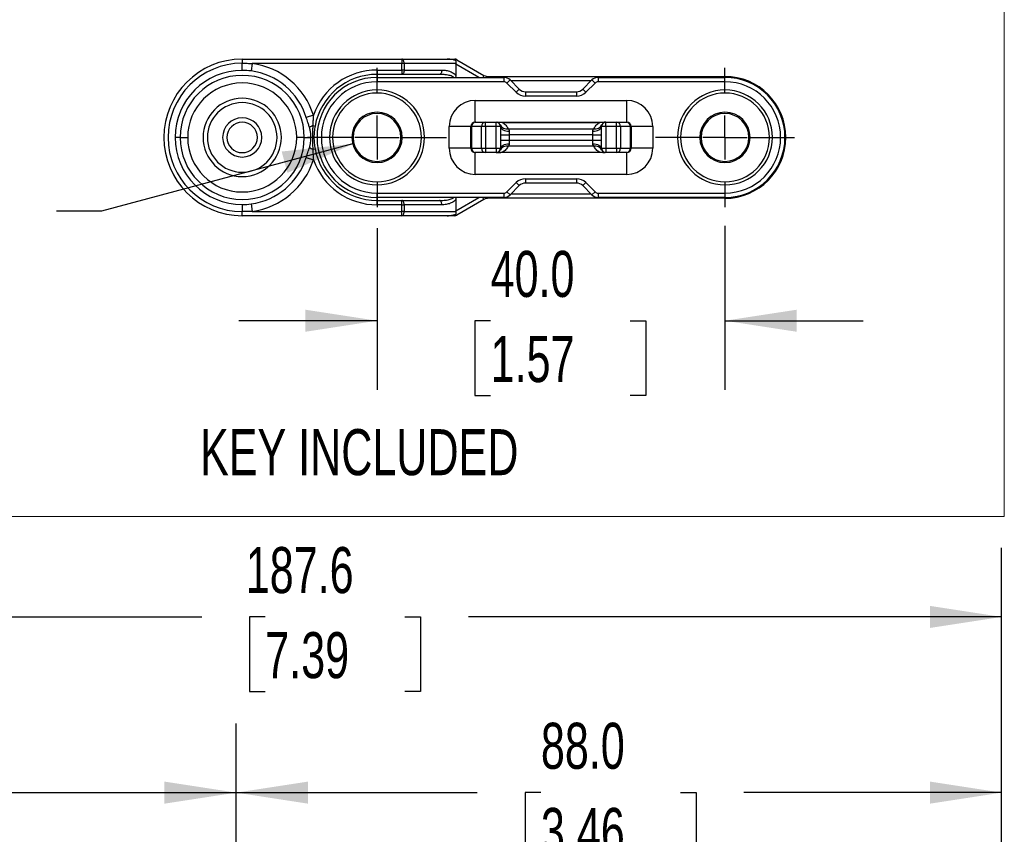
# Model space of a CAD drawing. Header units: millimetres. Extents: x 0 to 699, y 0 to 540.
# Tile 14 of 54: x 89 to 202, y 351 to 445. Entities that reach past the tile are written whole.
import ezdxf

# ---------------------------------------------------------------- set-up
doc = ezdxf.new("R2010")
doc.units = ezdxf.units.MM
doc.header["$LTSCALE"] = 2.5
doc.linetypes.add('CENTERX2', pattern=[20.32, 12.7, -2.54, 2.54, -2.54])
doc.layers.add('CENTER', color=40, linetype='CENTERX2')
doc.layers.add('DIMENSIONS', color=140, linetype='Continuous', lineweight=25)
doc.styles.add('SLDTEXTSTYLE0', font='TXT', dxfattribs={"width": 0.7})
doc.dimstyles.new('SLDDIMSTYLE0', dxfattribs={"dimtxt": 5.39502, "dimasz": 8.255, "dimexe": 0, "dimexo": 0.0625, "dimgap": 1.348755, "dimtad": 0, "dimtih": 1, "dimtoh": 1, "dimdec": 1, "dimrnd": 1e-09, "dimzin": 4, "dimdsep": 46, "dimtxsty": 'SLDTEXTSTYLE0', "dimsah": 1, "dimcen": 0.09, "dimadec": 0, "dimazin": 1, "dimtfac": 1, "dimtdec": 1, "dimtofl": 0, "dimtmove": 0, "dimatfit": 3, "dimfxl": 0, "dimfrac": 2, "dimtolj": 1, "dimtzin": 12, "dimarcsym": 0})
doc.dimstyles.new('SLDDIMSTYLE1', dxfattribs={"dimtxt": 5.39502, "dimasz": 8.255, "dimexe": 0, "dimexo": 0.0625, "dimgap": 1.348755, "dimtad": 0, "dimtih": 1, "dimtoh": 1, "dimdec": 1, "dimrnd": 1e-09, "dimzin": 12, "dimdsep": 46, "dimtxsty": 'SLDTEXTSTYLE0', "dimsah": 1, "dimcen": 0.09, "dimadec": 0, "dimazin": 3, "dimtfac": 1, "dimtdec": 1, "dimtofl": 0, "dimtmove": 0, "dimatfit": 3, "dimfxl": 0, "dimfrac": 2, "dimtolj": 1, "dimtzin": 12, "dimarcsym": 0})
doc.dimstyles.new('SLDDIMSTYLE2', dxfattribs={"dimtxt": 5.39502, "dimasz": 8.255, "dimexe": 0, "dimexo": 0.0625, "dimgap": 1.348755, "dimtad": 0, "dimtih": 1, "dimtoh": 1, "dimdec": 1, "dimrnd": 1e-09, "dimzin": 4, "dimdsep": 46, "dimtxsty": 'SLDTEXTSTYLE0', "dimsah": 1, "dimcen": 0.09, "dimadec": 0, "dimazin": 1, "dimtfac": 1, "dimtdec": 1, "dimtmove": 0, "dimatfit": 0, "dimfxl": 0, "dimfrac": 2, "dimtolj": 1, "dimtzin": 12, "dimarcsym": 0})
doc.dimstyles.new('SLDDIMSTYLE5', dxfattribs={"dimtxt": 5.39502, "dimasz": 8.255, "dimexe": 0, "dimexo": 0.0625, "dimgap": 1.348755, "dimtad": 0, "dimtih": 1, "dimtoh": 1, "dimdec": 1, "dimrnd": 1e-09, "dimzin": 12, "dimdsep": 46, "dimtxsty": 'SLDTEXTSTYLE0', "dimsah": 1, "dimcen": 0, "dimadec": 0, "dimazin": 3, "dimtfac": 1, "dimtdec": 1, "dimtofl": 0, "dimtmove": 0, "dimatfit": 3, "dimfxl": 0, "dimfrac": 2, "dimtolj": 1, "dimtzin": 12, "dimarcsym": 0})

# ---------------------------------------------------------------- blocks, each defined once
blk = doc.blocks.new('_D_8')
at = {"layer": 'DIMENSIONS'}
for p, q in [((114.12, 326.46), (114.12, 364.1)), ((202.12, 128.96), (202.12, 364.1)), ((114.12, 356.17), (141.84, 356.17)), ((149.15, 356.17), (147.33, 356.17)), ((147.33, 356.17), (147.33, 347.59)), ((165.18, 356.17), (166.99, 356.17)), ((166.99, 356.17), (166.99, 347.59)), ((202.12, 356.17), (172.49, 356.17)), ((147.33, 347.59), (149.15, 347.59)), ((166.99, 347.59), (165.18, 347.59))]:
    blk.add_line(p, q, dxfattribs=at)
for points in [[(114.12, 356.17), (122.38, 354.9), (122.38, 357.44)], [(202.12, 356.17), (193.87, 357.44), (193.87, 354.9)]]:
    blk.add_solid(points, dxfattribs=at)
at = {"layer": 'DIMENSIONS', "char_height": 5.292, "attachment_point": 1, "style": 'SLDTEXTSTYLE0'}
for s, insert in [('88.0', (149.15, 364.2)), ('3.46', (149.15, 354.41))]:
    blk.add_mtext(s, dxfattribs=dict(at, insert=insert))
blk = doc.blocks.new('_D_9')
at = {"layer": 'DIMENSIONS'}
for p, q in [((57.05, 267.36), (57.05, 384.31)), ((202.12, 128.96), (202.12, 384.31)), ((82.22, 372.84), (85.75, 379.9)), ((85.75, 379.9), (87.52, 376.37)), ((57.05, 376.37), (80.46, 376.37)), ((80.46, 376.37), (82.22, 372.84)), ((87.52, 376.37), (110.15, 376.37)), ((117.46, 376.37), (115.65, 376.37)), ((115.65, 376.37), (115.65, 367.79)), ((133.5, 376.37), (135.31, 376.37)), ((135.31, 376.37), (135.31, 367.79)), ((202.12, 376.37), (140.81, 376.37)), ((115.65, 367.79), (117.46, 367.79)), ((135.31, 367.79), (133.5, 367.79))]:
    blk.add_line(p, q, dxfattribs=at)
for points in [[(57.05, 376.37), (65.31, 375.1), (65.31, 377.64)], [(202.12, 376.37), (193.87, 377.64), (193.87, 375.1)]]:
    blk.add_solid(points, dxfattribs=at)
at = {"layer": 'DIMENSIONS', "char_height": 5.292, "attachment_point": 1, "style": 'SLDTEXTSTYLE0'}
for s, insert in [('187.6', (115.22, 384.4)), ('7.39', (117.46, 374.62))]:
    blk.add_mtext(s, dxfattribs=dict(at, insert=insert))
blk = doc.blocks.new('_D_11')
at = {"layer": 'DIMENSIONS'}
for p, q in [((57.05, 267.36), (57.05, 364.1)), ((114.12, 326.46), (114.12, 364.1)), ((81.8, 352.64), (85.32, 359.69)), ((85.32, 359.69), (87.09, 356.17)), ((29.6, 356.17), (27.79, 356.17)), ((27.79, 356.17), (27.79, 347.59)), ((45.64, 356.17), (47.45, 356.17)), ((47.45, 356.17), (47.45, 347.59)), ((57.05, 356.17), (52.95, 356.17)), ((57.05, 356.17), (80.03, 356.17)), ((80.03, 356.17), (81.8, 352.64)), ((87.09, 356.17), (114.12, 356.17)), ((27.79, 347.59), (29.6, 347.59)), ((47.45, 347.59), (45.64, 347.59))]:
    blk.add_line(p, q, dxfattribs=at)
for points in [[(57.05, 356.17), (65.31, 354.9), (65.31, 357.44)], [(114.12, 356.17), (105.87, 357.44), (105.87, 354.9)]]:
    blk.add_solid(points, dxfattribs=at)
at = {"layer": 'DIMENSIONS', "char_height": 5.292, "attachment_point": 1, "style": 'SLDTEXTSTYLE0'}
for s, insert in [('99.6', (29.6, 364.2)), ('3.92', (29.6, 354.41))]:
    blk.add_mtext(s, dxfattribs=dict(at, insert=insert))
blk = doc.blocks.new('_D_31')
at = {"layer": 'DIMENSIONS'}
for p, q in [((69.84, 430.84), (68.03, 430.84)), ((68.03, 430.84), (68.03, 422.26)), ((85.87, 430.84), (87.68, 430.84)), ((87.68, 430.84), (87.68, 422.26)), ((127.65, 430.78), (98.62, 423)), ((68.03, 422.26), (69.84, 422.26)), ((87.68, 422.26), (85.87, 422.26)), ((98.62, 423), (93.46, 423))]:
    blk.add_line(p, q, dxfattribs=at)
blk.add_solid([(127.65, 430.78), (119.35, 429.87), (120.01, 427.42)], dxfattribs=at)
at = {"layer": 'DIMENSIONS', "char_height": 5.292, "attachment_point": 1, "style": 'SLDTEXTSTYLE0'}
for s, insert in [('%%c', (68.01, 438.86)), ('5.5', (76.16, 438.86)), ('0.22', (69.84, 429.08)), ('(2X)', (69.99, 419.3))]:
    blk.add_mtext(s, dxfattribs=dict(at, insert=insert))
blk = doc.blocks.new('_D_32')
at = {"layer": 'DIMENSIONS'}
for p, q in [((170.31, 421.32), (170.31, 402.48)), ((130.31, 421.07), (130.31, 402.48)), ((130.31, 410.42), (114.44, 410.42)), ((143.37, 410.42), (141.55, 410.42)), ((141.55, 410.42), (141.55, 401.84)), ((159.4, 410.42), (161.21, 410.42)), ((161.21, 410.42), (161.21, 401.84)), ((170.31, 410.42), (186.19, 410.42)), ((141.55, 401.84), (143.37, 401.84)), ((161.21, 401.84), (159.4, 401.84))]:
    blk.add_line(p, q, dxfattribs=at)
for points in [[(130.31, 410.42), (122.06, 411.69), (122.06, 409.15)], [(170.31, 410.42), (178.57, 409.15), (178.57, 411.69)]]:
    blk.add_solid(points, dxfattribs=at)
at = {"layer": 'DIMENSIONS', "char_height": 5.292, "attachment_point": 1, "style": 'SLDTEXTSTYLE0'}
for s, insert in [('40.0', (143.37, 418.45)), ('1.57', (143.37, 408.66))]:
    blk.add_mtext(s, dxfattribs=dict(at, insert=insert))
blk = doc.blocks.new('SW_CENTERMARKSYMBOL_21')
at = {"layer": 'CENTER', "color": 0}
for p, q in [((0, 5.08), (0, 8)), ((0, 0), (0, 2.54)), ((-5.08, 0), (-8, 0)), ((0, 0), (-2.54, 0)), ((0, 0), (0, -2.54)), ((0, 0), (2.54, 0)), ((5.08, 0), (8, 0)), ((0, -5.08), (0, -8))]:
    blk.add_line(p, q, dxfattribs=at)
blk = doc.blocks.new('SW_CENTERMARKSYMBOL_22')
at = {"layer": 'CENTER', "color": 0}
for p, q in [((0, 5.08), (0, 8)), ((0, 0), (0, 2.54)), ((-5.08, 0), (-8, 0)), ((0, 0), (-2.54, 0)), ((0, 0), (0, -2.54)), ((0, 0), (2.54, 0)), ((5.08, 0), (8, 0)), ((0, -5.08), (0, -8))]:
    blk.add_line(p, q, dxfattribs=at)

msp = doc.modelspace()

# ---------------------------------------------------------------- linework, layer by layer
at = {"color": 179, "linetype": 'Continuous', "lineweight": 18}
for p in [(202.424348, 511.815934), (63.731939, 387.903632)]:
    msp.add_line(p, (202.424348, 387.903632), dxfattribs=at)
for p, q in [((114.811179, 440.492254), (133.177205, 440.492254)), ((114.811179, 440.492254), (114.811179, 440.018434)), ((133.177205, 440.492254), (133.177205, 439.992254)), ((133.177205, 440.492254), (138.373357, 440.492254)), ((139.489383, 440.425267), (142.605408, 438.626229)), ((114.811179, 439.204767), (114.811179, 440.018434)), ((115.9605, 439.992254), (115.844457, 439.134039)), ((133.177205, 439.992254), (115.9605, 439.992254)), ((130.311179, 439.242254), (133.177205, 439.242254)), ((130.311179, 439.242254), (130.311179, 438.742254)), ((133.177205, 439.242254), (133.177205, 439.992254)), ((133.427205, 439.992254), (133.177205, 439.992254)), ((133.177205, 439.242254), (133.177205, 438.742254)), ((133.427205, 439.242254), (133.177205, 439.242254)), ((133.427205, 439.992254), (133.427205, 439.242254)), ((139.38224, 439.992254), (133.427205, 439.992254)), ((133.427205, 439.242254), (137.757332, 439.242254)), ((139.373357, 439.914904), (139.373357, 438.602098)), ((142.010664, 438.392254), (139.373357, 439.914904)), ((133.177205, 438.742254), (130.311179, 438.742254)), ((130.311179, 438.742254), (130.311179, 438.392254)), ((130.311179, 438.392254), (130.311179, 437.892254)), ((130.311179, 438.392254), (144.896966, 438.392254)), ((137.507332, 438.742254), (133.177205, 438.742254)), ((142.605408, 438.626229), (142.470323, 438.392254)), ((143.105408, 438.492254), (170.311179, 438.492254)), ((143.105408, 438.492254), (143.105408, 438.392254)), ((144.896966, 438.392254), (144.896966, 437.892254)), ((145.604073, 438.099361), (145.250519, 437.745808)), ((145.604073, 438.099361), (146.668286, 437.035147)), ((153.954073, 437.035147), (155.018286, 438.099361)), ((155.018286, 438.099361), (155.37184, 437.745808)), ((155.725393, 438.392254), (155.725393, 437.892254)), ((155.725393, 438.392254), (170.311179, 438.392254)), ((170.311179, 438.492254), (170.311179, 438.392254)), ((170.311179, 437.892254), (170.311179, 438.392254)), ((144.896966, 437.892254), (130.311179, 437.892254)), ((146.314733, 436.681594), (145.250519, 437.745808)), ((154.911179, 437.992254), (145.711179, 437.992254)), ((146.668286, 437.035147), (146.314733, 436.681594)), ((153.954073, 437.035147), (154.307626, 436.681594)), ((155.37184, 437.745808), (154.307626, 436.681594)), ((170.311179, 437.892254), (155.725393, 437.892254)), ((147.375393, 436.742254), (147.375393, 436.242254)), ((147.375393, 436.742254), (153.246966, 436.742254)), ((153.246966, 436.242254), (147.375393, 436.242254)), ((153.246966, 436.742254), (153.246966, 436.242254)), ((141.611179, 433.242254), (141.611179, 435.742254)), ((141.611179, 435.742254), (159.011179, 435.742254)), ((159.011179, 433.242254), (159.011179, 435.742254)), ((122.996935, 434.05435), (122.170448, 433.795664)), ((122.927056, 432.845829), (123.180001, 432.799463)), ((138.611179, 430.242254), (138.611179, 432.742254)), ((141.111179, 432.742254), (138.611179, 432.742254)), ((141.179328, 432.742254), (141.111179, 432.742254)), ((141.111179, 430.242254), (141.111179, 432.742254)), ((142.31188, 432.742254), (141.179328, 432.742254)), ((141.179328, 432.742254), (141.179328, 430.242254)), ((141.611179, 433.242254), (141.662291, 433.242254)), ((141.662291, 433.242254), (142.794843, 433.242254)), ((142.31188, 430.242254), (142.31188, 432.742254)), ((142.794843, 432.742254), (142.31188, 432.742254)), ((142.794843, 433.242254), (144.011179, 433.242254)), ((142.794843, 432.742254), (142.794843, 433.242254)), ((142.794843, 432.742254), (142.794843, 430.242254)), ((144.011179, 432.742254), (142.794843, 432.742254)), ((144.011179, 432.742254), (144.011179, 433.242254)), ((144.011179, 430.242254), (144.011179, 432.742254)), ((144.511179, 432.742254), (144.011179, 432.742254)), ((144.511179, 432.742254), (144.511179, 430.242254)), ((144.73748, 433.188664), (144.73748, 433.242254)), ((144.73748, 433.242254), (155.884879, 433.242254)), ((155.884879, 433.188664), (144.73748, 433.188664)), ((145.379096, 432.491699), (155.243262, 432.491699)), ((155.884879, 433.188664), (155.884879, 433.242254)), ((156.611179, 432.742254), (156.111179, 432.742254)), ((156.111179, 430.242254), (156.111179, 432.742254)), ((156.611179, 432.742254), (156.611179, 433.242254)), ((156.611179, 433.242254), (157.827516, 433.242254)), ((156.611179, 432.742254), (156.611179, 430.242254)), ((157.827516, 432.742254), (156.611179, 432.742254)), ((157.827516, 432.742254), (157.827516, 433.242254)), ((157.827516, 433.242254), (158.960068, 433.242254)), ((158.310479, 432.742254), (157.827516, 432.742254)), ((157.827516, 430.242254), (157.827516, 432.742254)), ((158.310479, 432.742254), (158.310479, 430.242254)), ((159.443031, 432.742254), (158.310479, 432.742254)), ((158.960068, 433.242254), (159.011179, 433.242254)), ((159.443031, 430.242254), (159.443031, 432.742254)), ((159.511179, 432.742254), (159.443031, 432.742254)), ((159.511179, 432.742254), (159.511179, 430.242254)), ((162.011179, 432.742254), (159.511179, 432.742254)), ((162.011179, 432.742254), (162.011179, 430.242254)), ((107.677205, 431.492254), (107.098667, 431.492254)), ((107.677205, 431.492254), (108.54323, 431.492254)), ((121.945154, 431.492254), (121.079129, 431.492254)), ((121.945154, 431.492254), (122.714552, 431.492254)), ((123.911179, 431.492254), (123.411179, 431.492254)), ((125.207626, 431.492254), (124.854073, 431.492254)), ((127.414733, 431.492254), (125.207626, 431.492254)), ((127.561179, 431.492254), (127.414733, 431.492254)), ((133.061179, 431.492254), (133.207626, 431.492254)), ((133.207626, 431.492254), (135.414733, 431.492254)), ((135.414733, 431.492254), (135.768286, 431.492254)), ((144.511179, 431.798878), (145.511179, 431.798878)), ((145.511179, 432.218157), (145.511179, 431.798878)), ((145.511179, 431.798878), (145.511179, 431.18563)), ((155.111179, 431.798878), (145.511179, 431.798878)), ((155.111179, 431.798878), (155.111179, 432.218157)), ((155.111179, 431.798878), (156.111179, 431.798878)), ((155.111179, 431.18563), (155.111179, 431.798878)), ((165.207626, 431.492254), (164.854073, 431.492254)), ((167.414733, 431.492254), (165.207626, 431.492254)), ((167.561179, 431.492254), (167.414733, 431.492254)), ((173.061179, 431.492254), (173.207626, 431.492254)), ((173.207626, 431.492254), (175.414733, 431.492254)), ((175.414733, 431.492254), (175.768286, 431.492254)), ((177.311179, 431.492254), (177.211179, 431.492254)), ((122.927056, 430.138679), (123.180001, 430.185046)), ((141.111179, 430.242254), (138.611179, 430.242254)), ((141.111179, 430.242254), (141.179328, 430.242254)), ((141.179328, 430.242254), (142.31188, 430.242254)), ((142.31188, 430.242254), (142.794843, 430.242254)), ((142.794843, 430.242254), (142.794843, 429.742254)), ((142.794843, 430.242254), (144.011179, 430.242254)), ((144.011179, 430.242254), (144.011179, 429.742254)), ((144.011179, 430.242254), (144.511179, 430.242254)), ((144.511179, 431.18563), (145.511179, 431.18563)), ((155.243262, 430.492809), (145.379096, 430.492809)), ((145.511179, 431.18563), (145.511179, 430.766352)), ((145.511179, 431.18563), (155.111179, 431.18563)), ((155.111179, 430.766352), (155.111179, 431.18563)), ((155.111179, 431.18563), (156.111179, 431.18563)), ((156.111179, 430.242254), (156.611179, 430.242254)), ((156.611179, 430.242254), (156.611179, 429.742254)), ((156.611179, 430.242254), (157.827516, 430.242254)), ((157.827516, 430.242254), (157.827516, 429.742254)), ((157.827516, 430.242254), (158.310479, 430.242254)), ((158.310479, 430.242254), (159.443031, 430.242254)), ((159.443031, 430.242254), (159.511179, 430.242254)), ((162.011179, 430.242254), (159.511179, 430.242254)), ((122.170448, 429.188844), (122.996935, 428.930158)), ((141.662291, 429.742254), (141.611179, 429.742254)), ((141.611179, 427.242254), (141.611179, 429.742254)), ((142.794843, 429.742254), (141.662291, 429.742254)), ((144.011179, 429.742254), (142.794843, 429.742254)), ((144.73748, 429.795844), (155.884879, 429.795844)), ((144.73748, 429.795844), (144.73748, 429.742254)), ((155.884879, 429.742254), (144.73748, 429.742254)), ((155.884879, 429.795844), (155.884879, 429.742254)), ((157.827516, 429.742254), (156.611179, 429.742254)), ((158.960068, 429.742254), (157.827516, 429.742254)), ((159.011179, 429.742254), (158.960068, 429.742254)), ((159.011179, 427.242254), (159.011179, 429.742254)), ((159.011179, 427.242254), (141.611179, 427.242254)), ((145.250519, 425.238701), (146.314733, 426.302914)), ((146.668286, 425.949361), (145.604073, 424.885147)), ((146.314733, 426.302914), (146.668286, 425.949361)), ((147.375393, 426.742254), (153.246966, 426.742254)), ((147.375393, 426.742254), (147.375393, 426.242254)), ((153.246966, 426.242254), (147.375393, 426.242254)), ((153.246966, 426.742254), (153.246966, 426.242254)), ((154.307626, 426.302914), (153.954073, 425.949361)), ((155.018286, 424.885147), (153.954073, 425.949361)), ((154.307626, 426.302914), (155.37184, 425.238701)), ((130.311179, 425.092254), (144.896966, 425.092254)), ((130.311179, 424.592254), (130.311179, 425.092254)), ((144.896966, 424.592254), (130.311179, 424.592254)), ((130.311179, 424.242254), (130.311179, 424.592254)), ((139.373357, 423.069604), (142.010664, 424.592254)), ((142.605408, 424.35828), (142.470323, 424.592254)), ((143.105408, 424.492254), (143.105408, 424.592254)), ((170.311179, 424.492254), (143.105408, 424.492254)), ((144.896966, 425.092254), (144.896966, 424.592254)), ((145.250519, 425.238701), (145.604073, 424.885147)), ((145.711179, 424.992254), (154.911179, 424.992254)), ((155.37184, 425.238701), (155.018286, 424.885147)), ((155.725393, 425.092254), (170.311179, 425.092254)), ((155.725393, 425.092254), (155.725393, 424.592254)), ((170.311179, 424.592254), (155.725393, 424.592254)), ((170.311179, 425.092254), (170.311179, 424.592254)), ((170.311179, 424.492254), (170.311179, 424.592254)), ((114.811179, 423.779741), (114.811179, 422.966075)), ((115.844457, 423.85047), (115.9605, 422.992254)), ((130.311179, 423.742254), (130.311179, 424.242254)), ((130.311179, 424.242254), (133.177205, 424.242254)), ((133.177205, 423.742254), (130.311179, 423.742254)), ((133.177205, 423.742254), (133.177205, 424.242254)), ((133.177205, 424.242254), (137.507332, 424.242254)), ((133.177205, 422.992254), (133.177205, 423.742254)), ((133.177205, 423.742254), (133.427205, 423.742254)), ((133.427205, 423.742254), (133.427205, 422.992254)), ((137.757332, 423.742254), (133.427205, 423.742254)), ((139.373357, 424.382411), (139.373357, 423.069604)), ((142.605408, 424.35828), (139.489383, 422.559241)), ((114.811179, 422.492254), (114.811179, 422.966075)), ((133.177205, 422.492254), (114.811179, 422.492254)), ((115.9605, 422.992254), (133.177205, 422.992254)), ((133.177205, 422.492254), (133.177205, 422.992254)), ((133.427205, 422.992254), (133.177205, 422.992254)), ((138.373357, 422.492254), (133.177205, 422.492254)), ((133.427205, 422.992254), (139.38224, 422.992254))]:
    msp.add_line(p, q)
at = {"flags": 128}
for points in [[(133.427205, 439.992254), (133.422401, 440.089799), (133.408175, 440.183596), (133.385072, 440.270039), (133.353981, 440.345808), (133.316097, 440.407989), (133.272876, 440.454194), (133.225977, 440.482647), (133.177205, 440.492254)], [(133.427205, 439.242254), (133.422401, 439.144709), (133.408175, 439.050912), (133.385072, 438.964469), (133.353981, 438.888701), (133.316097, 438.826519), (133.272876, 438.780314), (133.225977, 438.751861), (133.177205, 438.742254)], [(137.757332, 439.242254), (137.752528, 439.144709), (137.738302, 439.050912), (137.715199, 438.964469), (137.684108, 438.888701), (137.646224, 438.826519), (137.603003, 438.780314), (137.556104, 438.751861), (137.507332, 438.742254)], [(144.511179, 432.742254), (144.530394, 432.640008), (144.5873, 432.541691), (144.67971, 432.451081), (144.804073, 432.371661), (144.955609, 432.306483), (145.128496, 432.258051), (145.316089, 432.228227), (145.511179, 432.218157)], [(155.111179, 432.218157), (155.30627, 432.228227), (155.493863, 432.258051), (155.66675, 432.306483), (155.818286, 432.371661), (155.942649, 432.451081), (156.035059, 432.541691), (156.091965, 432.640008), (156.111179, 432.742254)], [(144.511179, 430.242254), (144.530394, 430.3445), (144.5873, 430.442818), (144.67971, 430.533427), (144.804073, 430.612847), (144.955609, 430.678025), (145.128496, 430.726457), (145.316089, 430.756281), (145.511179, 430.766352)], [(155.111179, 430.766352), (155.30627, 430.756281), (155.493863, 430.726457), (155.66675, 430.678025), (155.818286, 430.612847), (155.942649, 430.533427), (156.035059, 430.442818), (156.091965, 430.3445), (156.111179, 430.242254)], [(133.427205, 423.742254), (133.422401, 423.839799), (133.408175, 423.933596), (133.385072, 424.020039), (133.353981, 424.095808), (133.316097, 424.157989), (133.272876, 424.204194), (133.225977, 424.232647), (133.177205, 424.242254)], [(137.757332, 423.742254), (137.752528, 423.839799), (137.738302, 423.933596), (137.715199, 424.020039), (137.684108, 424.095808), (137.646224, 424.157989), (137.603003, 424.204194), (137.556104, 424.232647), (137.507332, 424.242254)], [(133.177205, 422.492254), (133.225977, 422.501861), (133.272876, 422.530314), (133.316097, 422.576519), (133.353981, 422.638701), (133.385072, 422.714469), (133.408175, 422.800912), (133.422401, 422.894709), (133.427205, 422.992254)]]:
    msp.add_lwpolyline(points, dxfattribs=at)
for centre, radius, start, end in [((114.811179, 431.492254), 9, 90, 180), ((114.811179, 431.492254), 8.526179, 90, 270), ((114.811179, 431.492254), 7.712513, 90, 180), ((114.811179, 431.492254), 8.57735, 17.37982855, 82.29950073), ((130.311179, 431.492254), 7.75, 90, 160.69522658), ((114.811179, 431.492254), 7.133975, 0, 180), ((114.811179, 431.492254), 7.711325, 17.37982855, 82.29950073), ((130.311179, 431.492254), 7.25, 90, 169.61249729), ((130.311179, 431.492254), 6.9, 90, 180), ((143.105408, 439.492254), 1, 240, 270), ((144.896966, 437.392254), 1, 45, 90), ((155.725393, 437.392254), 1, 90, 135), ((170.311179, 431.492254), 7, 0, 90), ((170.311179, 431.492254), 6.9, 0, 90), ((114.811179, 431.492254), 6.267949, 0, 180), ((130.311179, 431.492254), 6.4, 90, 180), ((130.311179, 431.492254), 5.457107, 0, 180), ((144.896966, 437.392254), 0.5, 45, 90), ((147.375393, 437.742254), 1, 225, 270), ((153.246966, 437.742254), 1, 270, 315), ((155.725393, 437.392254), 0.5, 90, 135), ((170.311179, 431.492254), 5.457107, 0, 180), ((170.311179, 431.492254), 6.4, 270, 90), ((114.811179, 431.492254), 4.5, 0, 180), ((130.311179, 431.492254), 5.103553, 0, 180), ((147.375393, 437.742254), 1.5, 225, 270), ((153.246966, 437.742254), 1.5, 270, 315), ((170.311179, 431.492254), 5.103553, 0, 180), ((114.811179, 431.492254), 4, 0, 180), ((141.611179, 432.742254), 3, 90, 180), ((159.011179, 432.742254), 3, 0, 90), ((114.811179, 431.492254), 2.25, 0, 180), ((130.311179, 431.492254), 2.896447, 0, 180), ((130.311179, 431.492254), 2.75, 0, 180), ((170.311179, 431.492254), 2.896447, 0, 180), ((170.311179, 431.492254), 2.75, 0, 180), ((114.811179, 431.492254), 1.75, 0, 180), ((123.573507, 431.256724), 1.715562, 112.13656898, 126.710144), ((141.611179, 432.742254), 0.5, 90, 180), ((141.670959, 432.750628), 0.491703, 91.01018511, 180.9757605), ((142.803512, 432.750628), 0.491703, 91.01018511, 180.9757605), ((144.011179, 432.742254), 0.5, 0, 90), ((145.234792, 433.343246), 0.863688, 207.27800761, 279.61805581), ((155.387567, 433.343246), 0.863688, 260.38194419, 332.72199239), ((156.611179, 432.742254), 0.5, 90, 180), ((157.818847, 432.750628), 0.491703, 359.0242395, 88.98981489), ((158.951399, 432.750628), 0.491703, 359.0242395, 88.98981489), ((159.011179, 432.742254), 0.5, 0, 90), ((114.811179, 431.492254), 9, 180, 270), ((114.811179, 431.492254), 7.712513, 180, 270), ((114.811179, 431.492254), 7.133975, 180, 0), ((114.811179, 431.492254), 6.267949, 180, 0), ((114.811179, 431.492254), 4.5, 180, 0), ((114.811179, 431.492254), 4, 180, 0), ((114.811179, 431.492254), 2.25, 180, 0), ((114.811179, 431.492254), 1.75, 180, 0), ((130.311179, 431.492254), 6.9, 180, 270), ((130.311179, 431.492254), 6.4, 180, 270), ((130.311179, 431.492254), 5.457107, 180, 0), ((130.311179, 431.492254), 5.103553, 180, 0), ((130.311179, 431.492254), 2.896447, 180, 0), ((130.311179, 431.492254), 2.75, 180, 0), ((170.311179, 431.492254), 5.457107, 180, 0), ((170.311179, 431.492254), 5.103553, 180, 0), ((170.311179, 431.492254), 2.896447, 180, 0), ((170.311179, 431.492254), 2.75, 180, 0), ((170.311179, 431.492254), 6.9, 270, 0), ((170.311179, 431.492254), 7, 270, 0), ((123.573507, 431.727784), 1.715562, 233.289856, 247.86343102), ((130.311179, 431.492254), 7.25, 190.38750271, 270), ((141.611179, 430.242254), 3, 180, 270), ((141.611179, 430.242254), 0.5, 180, 270), ((141.670959, 430.233881), 0.491703, 179.0242395, 268.98981489), ((142.803512, 430.233881), 0.491703, 179.0242395, 268.98981489), ((144.011179, 430.242254), 0.5, 270, 0), ((145.234792, 429.641262), 0.863688, 80.38194419, 152.72199239), ((155.387567, 429.641262), 0.863688, 27.27800761, 99.61805581), ((156.611179, 430.242254), 0.5, 180, 270), ((157.818847, 430.233881), 0.491703, 271.01018511, 0.9757605), ((158.951399, 430.233881), 0.491703, 271.01018511, 0.9757605), ((159.011179, 430.242254), 0.5, 270, 0), ((159.011179, 430.242254), 3, 270, 0), ((114.811179, 431.492254), 7.711325, 277.70049927, 342.62017145), ((114.811179, 431.492254), 8.57735, 277.70049927, 342.62017145), ((130.311179, 431.492254), 7.75, 199.30477342, 270), ((147.375393, 425.242254), 1.5, 90, 135), ((147.375393, 425.242254), 1, 90, 135), ((153.246966, 425.242254), 1.5, 45, 90), ((153.246966, 425.242254), 1, 45, 90), ((143.105408, 423.492254), 1, 90, 120), ((144.896966, 425.592254), 0.5, 270, 315), ((144.896966, 425.592254), 1, 270, 315), ((155.725393, 425.592254), 1, 225, 270), ((155.725393, 425.592254), 0.5, 225, 270)]:
    msp.add_arc(centre, radius, start, end)
for points, knots in [([(139.38224, 439.992254), (139.388633, 440.016018), (139.400735, 440.061007), (139.408791, 440.124725), (139.409495, 440.179974), (139.403529, 440.226864), (139.392013, 440.265786), (139.375699, 440.29747), (139.354087, 440.323509), (139.327276, 440.344079), (139.296499, 440.356188), (139.254427, 440.36609), (139.198071, 440.380615), (139.128919, 440.396367), (138.993142, 440.42576), (138.80492, 440.459234), (138.574976, 440.486933), (138.435413, 440.490616), (138.373357, 440.492254)], [0, 0, 0, 0, 0.0542310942, 0.1026665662, 0.1454740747, 0.1828980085, 0.2153058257, 0.2432645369, 0.26765451, 0.2929268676, 0.3163164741, 0.3382106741, 0.3900546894, 0.445499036, 0.4958579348, 0.6976218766, 0.865550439, 1, 1, 1, 1]), ([(138.373357, 440.492254), (138.540024, 440.492254), (138.718657, 440.492254), (139.028058, 440.492254), (139.156049, 440.492254), (139.239383, 440.492254)], [0, 0, 0, 0, 0.5, 0.5, 1, 1, 1, 1]), ([(114.811179, 440.018434), (115.001725, 440.017317), (115.384979, 440.015072), (115.767939, 439.999889), (115.9605, 439.992254)], [0, 0, 0, 0, 0.49717830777, 1, 1, 1, 1]), ([(137.757332, 439.242254), (137.920651, 439.242254), (138.091457, 439.228649), (138.426123, 439.170205), (138.589631, 439.125303), (138.884864, 439.008352), (139.016264, 438.936432), (139.231137, 438.777187), (139.314588, 438.690074), (139.373357, 438.602098)], [0, 0, 0, 0, 0.25, 0.25, 0.5, 0.5, 0.75, 0.75, 1, 1, 1, 1]), ([(139.151926, 438.392254), (139.140804, 438.40396), (139.087367, 438.460204), (138.939995, 438.52509), (138.72584, 438.603318), (138.451804, 438.66499), (138.168468, 438.707312), (137.845751, 438.736232), (137.632898, 438.74002), (137.507332, 438.742254)], [0, 0, 0, 0, 0.0277658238, 0.1334127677, 0.2743586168, 0.4302022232, 0.6250366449, 0.7788032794, 1, 1, 1, 1]), ([(139.373357, 438.602098), (139.370886, 438.535204), (139.368184, 438.462048), (139.336902, 438.397758), (139.334224, 438.392254)], [0, 0, 0, 0, 0.9143955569, 1, 1, 1, 1]), ([(122.548, 432.632039), (122.526642, 432.698412), (122.484915, 432.828085), (122.421929, 433.019925), (122.348034, 433.24444), (122.263557, 433.501784), (122.201033, 433.699129), (122.170448, 433.795664)], [0, 0, 0, 0, 0.1745661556, 0.3410486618, 0.4999130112, 0.7553743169, 1, 1, 1, 1]), ([(122.996935, 434.05435), (122.990043, 433.977281), (122.976105, 433.82142), (122.959199, 433.584834), (122.945032, 433.343077), (122.93379, 433.096139), (122.929317, 432.929853), (122.927056, 432.845829)], [0, 0, 0, 0, 0.1913968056, 0.387069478, 0.5870364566, 0.7913310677, 1, 1, 1, 1]), ([(122.714552, 431.492254), (122.714049, 431.541081), (122.713045, 431.63865), (122.704922, 431.784604), (122.691987, 431.929798), (122.671185, 432.094873), (122.640633, 432.273851), (122.599265, 432.460884), (122.564639, 432.576489), (122.548, 432.632039)], [0, 0, 0, 0, 0.1253696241, 0.2505213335, 0.3755645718, 0.50060976, 0.6799338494, 0.8462030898, 1, 1, 1, 1]), ([(122.927056, 432.845829), (122.923559, 432.786557), (122.91656, 432.667954), (122.910264, 432.490097), (122.906008, 432.313704), (122.903565, 432.140204), (122.902235, 431.970754), (122.901508, 431.806212), (122.901098, 431.647292), (122.900872, 431.439566), (122.901368, 431.17341), (122.903264, 430.841174), (122.908424, 430.493391), (122.92081, 430.257593), (122.927056, 430.138679)], [0, 0, 0, 0, 0.06584379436, 0.13175264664, 0.19708350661, 0.26127907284, 0.32394791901, 0.38479079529, 0.443542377, 0.4999778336, 0.61487164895, 0.73833496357, 0.86804057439, 1, 1, 1, 1]), ([(123.180001, 432.799463), (123.140249, 432.582607), (123.110543, 432.36467), (123.071068, 431.929347), (123.06122, 431.711556), (123.061139, 431.275628), (123.070909, 431.057491), (123.11039, 430.620955), (123.140171, 430.402331), (123.180001, 430.185046)], [0, 0, 0, 0, 0.25, 0.25, 0.5, 0.5, 0.75, 0.75, 1, 1, 1, 1]), ([(144.074288, 433.242254), (144.098171, 433.242254), (144.165412, 433.242254), (144.406513, 433.242254), (144.61197, 433.242254), (144.73748, 433.242254)], [0, 0, 0, 0, 0.1765076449, 0.4969394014, 1, 1, 1, 1]), ([(144.73748, 433.188664), (144.612213, 433.199015), (144.389928, 433.217383), (144.197278, 433.229882), (144.113195, 433.235338)], [0, 0, 0, 0, 0.563541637, 1, 1, 1, 1]), ([(144.73748, 433.188664), (144.875626, 433.112215), (145.00501, 433.011374), (145.224498, 432.772952), (145.314313, 432.635684), (145.379096, 432.491699)], [0, 0, 0, 0, 0.5, 0.5, 1, 1, 1, 1]), ([(145.379096, 432.491699), (145.391916, 432.47829), (145.415182, 432.453955), (145.444918, 432.414824), (145.475578, 432.36623), (145.503576, 432.304064), (145.508769, 432.245387), (145.511179, 432.218157)], [0, 0, 0, 0, 0.2038936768, 0.370028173, 0.4985552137, 0.7672905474, 1, 1, 1, 1]), ([(155.111179, 432.218157), (155.111736, 432.231427), (155.112888, 432.258891), (155.12156, 432.298908), (155.135187, 432.33907), (155.156967, 432.384205), (155.19343, 432.438419), (155.224867, 432.472031), (155.243262, 432.491699)], [0, 0, 0, 0, 0.112022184, 0.2318477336, 0.3606065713, 0.4992102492, 0.7069693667, 1, 1, 1, 1]), ([(155.243262, 432.491699), (155.308046, 432.635684), (155.397861, 432.772952), (155.617348, 433.011374), (155.746733, 433.112215), (155.884879, 433.188664)], [0, 0, 0, 0, 0.5, 0.5, 1, 1, 1, 1]), ([(156.611179, 433.242254), (156.598878, 433.242016), (156.570933, 433.241474), (156.532509, 433.238611), (156.490367, 433.235619), (156.439767, 433.231858), (156.364092, 433.226236), (156.247126, 433.217569), (156.081526, 433.204294), (155.954359, 433.194187), (155.884879, 433.188664)], [0, 0, 0, 0, 0.0553073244, 0.1256446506, 0.1781423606, 0.2511549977, 0.3518126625, 0.5014469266, 0.7276048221, 1, 1, 1, 1]), ([(155.884879, 433.242254), (155.957448, 433.242254), (156.02912, 433.242254), (156.170372, 433.242254), (156.24073, 433.242254), (156.372508, 433.242254), (156.435473, 433.242254), (156.543736, 433.242254), (156.591485, 433.242254), (156.611179, 433.242254)], [0, 0, 0, 0, 0.25, 0.25, 0.5, 0.5, 0.75, 0.75, 1, 1, 1, 1]), ([(122.548, 430.35247), (122.560599, 430.39383), (122.586561, 430.479062), (122.619696, 430.614687), (122.649522, 430.760454), (122.681244, 430.956415), (122.70863, 431.201359), (122.712577, 431.395231), (122.714552, 431.492254)], [0, 0, 0, 0, 0.1148553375, 0.2366831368, 0.365758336, 0.5023051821, 0.7509290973, 1, 1, 1, 1]), ([(122.170448, 429.188844), (122.185508, 429.236669), (122.215923, 429.333257), (122.262871, 429.479113), (122.311154, 429.627514), (122.374537, 429.820828), (122.454791, 430.063732), (122.516205, 430.253976), (122.548, 430.35247)], [0, 0, 0, 0, 0.1211355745, 0.2446466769, 0.3708775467, 0.500156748, 0.7412213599, 1, 1, 1, 1]), ([(145.379096, 430.492809), (145.314313, 430.348824), (145.224498, 430.211556), (145.00501, 429.973134), (144.875626, 429.872293), (144.73748, 429.795844)], [0, 0, 0, 0, 0.5, 0.5, 1, 1, 1, 1]), ([(145.511179, 430.766352), (145.510623, 430.753082), (145.509471, 430.725617), (145.500799, 430.685601), (145.487172, 430.645438), (145.465392, 430.600303), (145.428929, 430.546089), (145.397491, 430.512477), (145.379096, 430.492809)], [0, 0, 0, 0, 0.112022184, 0.2318477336, 0.3606065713, 0.4992102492, 0.7069693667, 1, 1, 1, 1]), ([(155.243262, 430.492809), (155.230443, 430.506218), (155.207177, 430.530553), (155.17744, 430.569685), (155.14678, 430.618278), (155.118783, 430.680445), (155.113589, 430.739121), (155.111179, 430.766352)], [0, 0, 0, 0, 0.2038936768, 0.3700281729, 0.4985552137, 0.7672905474, 1, 1, 1, 1]), ([(155.884879, 429.795844), (155.746733, 429.872293), (155.617348, 429.973134), (155.397861, 430.211556), (155.308046, 430.348824), (155.243262, 430.492809)], [0, 0, 0, 0, 0.5, 0.5, 1, 1, 1, 1]), ([(122.927056, 430.138679), (122.929981, 430.033921), (122.935755, 429.827151), (122.951478, 429.520892), (122.971076, 429.222696), (122.988395, 429.026773), (122.996935, 428.930158)], [0, 0, 0, 0, 0.2601517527, 0.5134872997, 0.7600878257, 1, 1, 1, 1]), ([(144.011179, 429.742254), (144.02348, 429.742493), (144.051425, 429.743034), (144.089849, 429.745898), (144.131992, 429.748889), (144.182591, 429.752651), (144.258266, 429.758272), (144.375232, 429.766939), (144.540832, 429.780214), (144.668, 429.790322), (144.73748, 429.795844)], [0, 0, 0, 0, 0.0553073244, 0.1256446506, 0.1781423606, 0.2511549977, 0.3518126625, 0.5014469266, 0.7276048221, 1, 1, 1, 1]), ([(144.73748, 429.742254), (144.664911, 429.742254), (144.593239, 429.742254), (144.451987, 429.742254), (144.381629, 429.742254), (144.249851, 429.742254), (144.186885, 429.742254), (144.078623, 429.742254), (144.030874, 429.742254), (144.011179, 429.742254)], [0, 0, 0, 0, 0.25, 0.25, 0.5, 0.5, 0.75, 0.75, 1, 1, 1, 1]), ([(155.884879, 429.795844), (156.010146, 429.785493), (156.232431, 429.767125), (156.42508, 429.754626), (156.509164, 429.74917)], [0, 0, 0, 0, 0.5635416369, 1, 1, 1, 1]), ([(156.548071, 429.742254), (156.524187, 429.742254), (156.456946, 429.742254), (156.215845, 429.742254), (156.010389, 429.742254), (155.884879, 429.742254)], [0, 0, 0, 0, 0.1765076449, 0.4969394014, 1, 1, 1, 1]), ([(137.507332, 424.242254), (137.632885, 424.244488), (137.845738, 424.248276), (138.16844, 424.277193), (138.451788, 424.319516), (138.725813, 424.381182), (138.939985, 424.459414), (139.087358, 424.524298), (139.140806, 424.580549), (139.151929, 424.592254)], [0, 0, 0, 0, 0.2211740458, 0.3749629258, 0.5697686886, 0.7256405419, 0.8665660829, 0.972233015, 1, 1, 1, 1]), ([(139.334162, 424.592254), (139.336897, 424.586657), (139.368287, 424.522404), (139.370937, 424.44922), (139.373357, 424.382411)], [0, 0, 0, 0, 0.0871180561, 1, 1, 1, 1]), ([(139.373357, 424.382411), (139.314588, 424.294435), (139.231137, 424.207321), (139.016264, 424.048076), (138.884864, 423.976156), (138.589631, 423.859205), (138.426123, 423.814303), (138.091457, 423.75586), (137.920651, 423.742254), (137.757332, 423.742254)], [0, 0, 0, 0, 0.25, 0.25, 0.5, 0.5, 0.75, 0.75, 1, 1, 1, 1]), ([(115.9605, 422.992254), (115.767939, 422.984619), (115.384979, 422.969436), (115.001725, 422.967191), (114.811179, 422.966075)], [0, 0, 0, 0, 0.502821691, 1, 1, 1, 1]), ([(138.373357, 422.492254), (138.408757, 422.492795), (138.485087, 422.493962), (138.607363, 422.502945), (138.745278, 422.518266), (138.898304, 422.541594), (139.025335, 422.565772), (139.123919, 422.587043), (139.19193, 422.602446), (139.249323, 422.617159), (139.294493, 422.627776), (139.326507, 422.639981), (139.382268, 422.682414), (139.42422, 422.802899), (139.39827, 422.919951), (139.38224, 422.992254)], [0, 0, 0, 0, 0.07692420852, 0.16586908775, 0.26694581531, 0.38022981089, 0.505774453, 0.55264854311, 0.60416038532, 0.6611920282, 0.68447578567, 0.70879706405, 0.73461000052, 0.83606724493, 1, 1, 1, 1]), ([(139.239383, 422.492254), (139.156049, 422.492254), (139.028058, 422.492254), (138.718657, 422.492254), (138.540024, 422.492254), (138.373357, 422.492254)], [0, 0, 0, 0, 0.5, 0.5, 1, 1, 1, 1])]:
    msp.add_open_spline(points, degree=3, knots=knots)
for points in [[(139.489383, 440.425267), (139.414668, 440.468403), (139.325656, 440.492254), (139.239383, 440.492254)], [(115.844457, 439.134039), (115.50216, 439.180721), (115.156698, 439.204371), (114.811179, 439.204767)], [(139.373357, 439.914904), (139.373357, 439.942467), (139.376333, 439.968383), (139.38224, 439.992254)], [(114.811179, 423.779741), (115.156698, 423.780137), (115.50216, 423.803787), (115.844457, 423.85047)], [(139.239383, 422.492254), (139.325656, 422.492254), (139.414668, 422.516105), (139.489383, 422.559241)], [(139.38224, 422.992254), (139.376333, 423.016125), (139.373357, 423.042041), (139.373357, 423.069604)]]:
    msp.add_open_spline(points, degree=3)

# ---------------------------------------------------------------- block references
at = {"layer": 'CENTER'}
for name, p in [('SW_CENTERMARKSYMBOL_21', (130.311179, 431.492254)), ('SW_CENTERMARKSYMBOL_22', (170.311179, 431.492254))]:
    msp.add_blockref(name, p, dxfattribs=at)

# ---------------------------------------------------------------- texts
at = {"layer": 'DIMENSIONS', "insert": (109.957895, 397.955935), "char_height": 5.29166667, "attachment_point": 1, "style": 'SLDTEXTSTYLE0'}
msp.add_mtext('KEY INCLUDED', dxfattribs=at)

# ---------------------------------------------------------------- dimensions: what is measured, and where the dimension line sits
at = {"layer": 'DIMENSIONS'}
dim = msp.add_diameter_dim_2p(p1=(132.967475, 432.204006), p2=(127.654883, 430.780502), text='<>\\P(2X)', dimstyle='SLDDIMSTYLE5', dxfattribs=at)
dim.commit()
dim.dimension.update_dxf_attribs({"geometry": '_D_31', "text_midpoint": (77.856968, 425.788387), "dimtype": 163})
for base, p1, p2, dimstyle, picture, middle in [((170.311179, 410.417518), (130.311179, 424.242254), (170.311179, 424.492254), 'SLDDIMSTYLE2', '_D_32', (151.381417, 410.417518)), ((114.124041, 356.167014), (202.124041, 125.784539), (114.124041, 323.284539), 'SLDDIMSTYLE0', '_D_8', (157.162306, 356.167014))]:
    dim = msp.add_linear_dim(base=base, p1=p1, p2=p2, dimstyle=dimstyle, dxfattribs=at)
    dim.commit()
    dim.dimension.update_dxf_attribs({"geometry": picture, "text_midpoint": middle, "dimtype": 160})
for base, p2, text, picture, middle in [((202.124041, 376.369021), (202.124041, 125.784539), '187.6', '_D_9', (125.480552, 376.369021)), ((114.124041, 356.167014), (114.124041, 323.284539), '99.6', '_D_11', (37.620884, 356.167014))]:
    dim = msp.add_linear_dim(base=base, p1=(57.053408, 264.184539), p2=p2, text=text, dimstyle='SLDDIMSTYLE1', dxfattribs=at)
    dim.commit()
    dim.dimension.update_dxf_attribs({"geometry": picture, "text_midpoint": middle, "dimtype": 160})

doc.saveas('drawing.dxf')
